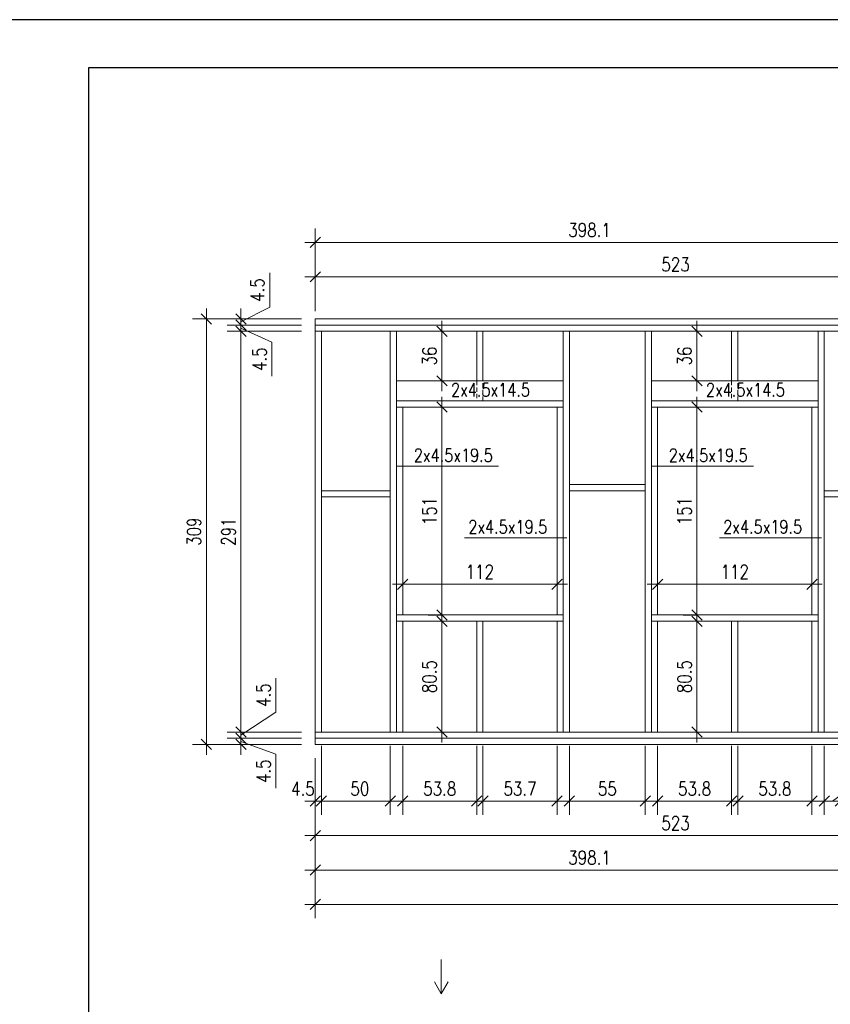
# Model space of a CAD drawing. Header units: inches. Extents: x 72095 to 82628, y -36879 to -32162.
# Tile 25 of 34: x 76378 to 76966, y -34493 to -33778. Entities that reach past the tile are written whole.
import ezdxf

# ---------------------------------------------------------------- set-up
doc = ezdxf.new("R2010")
doc.units = ezdxf.units.IN
doc.header["$MEASUREMENT"] = 0
doc.linetypes.add('DASHED', pattern=[19.05, 12.7, -6.35])
doc.layers.add('_tabelka', color=4, linetype='Continuous')
for name, color, linetype, lineweight in [('Drewno', 2, 'Continuous', 20), ('Opisy', 4, 'Continuous', 20), ('WYMIARY', 6, 'Continuous', 15)]:
    doc.layers.add(name, color=color, linetype=linetype, lineweight=lineweight)
doc.styles.add('1. Simplex', font='simplex.shx', dxfattribs={"width": 0.8})
doc.dimstyles.new('1_50', dxfattribs={"dimscale": 50, "dimtxt": 0.2, "dimasz": 0.15, "dimexe": 0.2, "dimexo": 0.2, "dimgap": 0.08, "dimtad": 1, "dimdec": 1, "dimzin": 9, "dimdsep": 46, "dimtxsty": '1. Simplex', "dimblk": 'OBLIQUE', "dimcen": 0.15, "dimdle": 0.15, "dimclrd": 256, "dimclre": 256, "dimclrt": 4, "dimadec": 1, "dimazin": 0, "dimtfac": 1, "dimtdec": 0, "dimtmove": 1, "dimatfit": 3, "dimfxl": 1, "dimlwd": -1, "dimlwe": -1, "dimarcsym": 0})

# ---------------------------------------------------------------- blocks, each defined once
blk = doc.blocks.new('_Oblique')
at = {"color": 0, "linetype": 'ByBlock', "lineweight": -2}
blk.add_line((-0.5, -0.5), (0.5, 0.5), dxfattribs=at)
blk = doc.blocks.new('*D255')
at = {"layer": 'Defpoints', "color": 0, "transparency": 16777216}
for p in [(77115.53, -33964.63), (76592.53, -33999.63), (77115.53, -33999.63)]:
    blk.add_point(p, dxfattribs=at)
at = {"layer": 'WYMIARY', "transparency": 16777216}
for p, q in [((76592.53, -33989.63), (76592.53, -33954.63)), ((77115.53, -33989.63), (77115.53, -33954.63)), ((76585.03, -33964.63), (77123.03, -33964.63))]:
    blk.add_line(p, q, dxfattribs=at)
at = {"layer": 'WYMIARY', "transparency": 16777216, "xscale": 7.5, "yscale": 7.5, "zscale": 7.5, "rotation": 180}
blk.add_blockref('_Oblique', (76592.53, -33964.63), dxfattribs=at)
at = {"layer": 'WYMIARY', "transparency": 16777216, "xscale": 7.5, "yscale": 7.5, "zscale": 7.5}
blk.add_blockref('_Oblique', (77115.53, -33964.63), dxfattribs=at)
at = {"layer": 'WYMIARY', "color": 4, "transparency": 16777216, "insert": (76854.03, -33955.63), "char_height": 10, "attachment_point": 5, "style": '1. Simplex'}
blk.add_mtext('523', dxfattribs=at)
blk = doc.blocks.new('*D257')
at = {"layer": 'Defpoints', "color": 0, "transparency": 16777216}
for p in [(76592.53, -33939.63), (76592.53, -33995.13), (76990.63, -33995.13)]:
    blk.add_point(p, dxfattribs=at)
at = {"layer": 'WYMIARY', "transparency": 16777216}
for p, q in [((76592.53, -33985.13), (76592.53, -33929.63)), ((76990.63, -33985.13), (76990.63, -33929.63)), ((76998.13, -33939.63), (76585.03, -33939.63))]:
    blk.add_line(p, q, dxfattribs=at)
at = {"layer": 'WYMIARY', "transparency": 16777216, "xscale": 7.5, "yscale": 7.5, "zscale": 7.5, "rotation": 180}
blk.add_blockref('_Oblique', (76592.53, -33939.63), dxfattribs=at)
at = {"layer": 'WYMIARY', "transparency": 16777216, "xscale": 7.5, "yscale": 7.5, "zscale": 7.5}
blk.add_blockref('_Oblique', (76990.63, -33939.63), dxfattribs=at)
at = {"layer": 'WYMIARY', "color": 4, "transparency": 16777216, "insert": (76791.58, -33930.63), "char_height": 10, "attachment_point": 5, "style": '1. Simplex'}
blk.add_mtext('398.1', dxfattribs=at)
blk = doc.blocks.new('*D259')
at = {"layer": 'Defpoints', "color": 0, "transparency": 16777216}
for p in [(76538.53, -34299.63), (76592.53, -34299.63), (76592.53, -34304.13)]:
    blk.add_point(p, dxfattribs=at)
at = {"layer": 'WYMIARY', "transparency": 16777216}
for p, q in [((76538.53, -34299.63), (76538.53, -34292.13)), ((76582.53, -34299.63), (76528.53, -34299.63)), ((76538.53, -34304.13), (76538.53, -34299.63)), ((76538.53, -34304.13), (76538.53, -34299.63)), ((76538.53, -34301.88), (76563.93, -34311.18)), ((76582.53, -34304.13), (76528.53, -34304.13)), ((76538.53, -34304.13), (76538.53, -34311.63)), ((76563.93, -34311.18), (76563.93, -34335.94))]:
    blk.add_line(p, q, dxfattribs=at)
at = {"layer": 'WYMIARY', "transparency": 16777216, "xscale": 7.5, "yscale": 7.5, "zscale": 7.5}
for p, rotation in [((76538.53, -34299.63), 270), ((76538.53, -34304.13), 90)]:
    blk.add_blockref('_Oblique', p, dxfattribs=dict(at, rotation=rotation))
at = {"layer": 'WYMIARY', "color": 4, "transparency": 16777216, "insert": (76554.93, -34323.56), "char_height": 10, "attachment_point": 5, "rotation": 90, "style": '1. Simplex'}
blk.add_mtext('4.5', dxfattribs=at)
blk = doc.blocks.new('*D260')
at = {"layer": 'Defpoints', "color": 0, "transparency": 16777216}
for p in [(76538.53, -34295.13), (76592.53, -34295.13), (76592.53, -34299.63)]:
    blk.add_point(p, dxfattribs=at)
at = {"layer": 'WYMIARY', "transparency": 16777216}
for p, q in [((76563.93, -34280.68), (76563.93, -34255.91)), ((76538.53, -34297.38), (76563.93, -34280.68)), ((76538.53, -34295.13), (76538.53, -34287.63)), ((76582.53, -34295.13), (76528.53, -34295.13)), ((76538.53, -34299.63), (76538.53, -34295.13)), ((76538.53, -34299.63), (76538.53, -34295.13)), ((76582.53, -34299.63), (76528.53, -34299.63)), ((76538.53, -34299.63), (76538.53, -34307.13))]:
    blk.add_line(p, q, dxfattribs=at)
at = {"layer": 'WYMIARY', "transparency": 16777216, "xscale": 7.5, "yscale": 7.5, "zscale": 7.5}
for p, rotation in [((76538.53, -34295.13), 270), ((76538.53, -34299.63), 90)]:
    blk.add_blockref('_Oblique', p, dxfattribs=dict(at, rotation=rotation))
at = {"layer": 'WYMIARY', "color": 4, "transparency": 16777216, "insert": (76554.93, -34268.3), "char_height": 10, "attachment_point": 5, "rotation": 90, "style": '1. Simplex'}
blk.add_mtext('4.5', dxfattribs=at)
blk = doc.blocks.new('*D261')
at = {"layer": 'Defpoints', "color": 0, "transparency": 16777216}
for p in [(76538.53, -34004.13), (76592.53, -34004.13), (76592.53, -34295.13)]:
    blk.add_point(p, dxfattribs=at)
at = {"layer": 'WYMIARY', "transparency": 16777216}
for p, q in [((76538.53, -34302.63), (76538.53, -33996.63)), ((76582.53, -34004.13), (76528.53, -34004.13)), ((76582.53, -34295.13), (76528.53, -34295.13))]:
    blk.add_line(p, q, dxfattribs=at)
at = {"layer": 'WYMIARY', "transparency": 16777216, "xscale": 7.5, "yscale": 7.5, "zscale": 7.5}
for p, rotation in [((76538.53, -34004.13), 90), ((76538.53, -34295.13), 270)]:
    blk.add_blockref('_Oblique', p, dxfattribs=dict(at, rotation=rotation))
at = {"layer": 'WYMIARY', "color": 4, "transparency": 16777216, "insert": (76529.53, -34149.63), "char_height": 10, "attachment_point": 5, "rotation": 90, "style": '1. Simplex'}
blk.add_mtext('291', dxfattribs=at)
blk = doc.blocks.new('*D262')
at = {"layer": 'Defpoints', "color": 0, "transparency": 16777216}
for p in [(76592.53, -33995.13), (76538.53, -33999.63), (76592.53, -33999.63)]:
    blk.add_point(p, dxfattribs=at)
at = {"layer": 'WYMIARY', "transparency": 16777216}
for p, q in [((76559.53, -33986.58), (76559.53, -33961.81)), ((76538.53, -33997.38), (76559.53, -33986.58)), ((76538.53, -33995.13), (76538.53, -33987.63)), ((76582.53, -33995.13), (76528.53, -33995.13)), ((76538.53, -33995.13), (76538.53, -33999.63)), ((76538.53, -33995.13), (76538.53, -33999.63)), ((76582.53, -33999.63), (76528.53, -33999.63)), ((76538.53, -33999.63), (76538.53, -34007.13))]:
    blk.add_line(p, q, dxfattribs=at)
at = {"layer": 'WYMIARY', "transparency": 16777216, "xscale": 7.5, "yscale": 7.5, "zscale": 7.5}
for p, rotation in [((76538.53, -33995.13), 270), ((76538.53, -33999.63), 90)]:
    blk.add_blockref('_Oblique', p, dxfattribs=dict(at, rotation=rotation))
at = {"layer": 'WYMIARY', "color": 4, "transparency": 16777216, "insert": (76550.53, -33974.2), "char_height": 10, "attachment_point": 5, "rotation": 90, "style": '1. Simplex'}
blk.add_mtext('4.5', dxfattribs=at)
blk = doc.blocks.new('*D263')
at = {"layer": 'Defpoints', "color": 0, "transparency": 16777216}
for p in [(76592.53, -33999.63), (76538.53, -34004.13), (76592.53, -34004.13)]:
    blk.add_point(p, dxfattribs=at)
at = {"layer": 'WYMIARY', "transparency": 16777216}
for p, q in [((76538.53, -33999.63), (76538.53, -33992.13)), ((76582.53, -33999.63), (76528.53, -33999.63)), ((76538.53, -33999.63), (76538.53, -34004.13)), ((76538.53, -33999.63), (76538.53, -34004.13)), ((76538.53, -34001.88), (76561.03, -34012.08)), ((76582.53, -34004.13), (76528.53, -34004.13)), ((76538.53, -34004.13), (76538.53, -34011.63)), ((76561.03, -34012.08), (76561.03, -34036.84))]:
    blk.add_line(p, q, dxfattribs=at)
at = {"layer": 'WYMIARY', "transparency": 16777216, "xscale": 7.5, "yscale": 7.5, "zscale": 7.5}
for p, rotation in [((76538.53, -33999.63), 270), ((76538.53, -34004.13), 90)]:
    blk.add_blockref('_Oblique', p, dxfattribs=dict(at, rotation=rotation))
at = {"layer": 'WYMIARY', "color": 4, "transparency": 16777216, "insert": (76552.03, -34024.46), "char_height": 10, "attachment_point": 5, "rotation": 90, "style": '1. Simplex'}
blk.add_mtext('4.5', dxfattribs=at)
blk = doc.blocks.new('*D264')
at = {"layer": 'Defpoints', "color": 0, "transparency": 16777216}
for p in [(76513.53, -33995.13), (76592.53, -33995.13), (76592.53, -34304.13)]:
    blk.add_point(p, dxfattribs=at)
at = {"layer": 'WYMIARY', "transparency": 16777216}
for p, q in [((76513.53, -34311.63), (76513.53, -33987.63)), ((76582.53, -33995.13), (76503.53, -33995.13)), ((76582.53, -34304.13), (76503.53, -34304.13))]:
    blk.add_line(p, q, dxfattribs=at)
at = {"layer": 'WYMIARY', "transparency": 16777216, "xscale": 7.5, "yscale": 7.5, "zscale": 7.5}
for p, rotation in [((76513.53, -33995.13), 90), ((76513.53, -34304.13), 270)]:
    blk.add_blockref('_Oblique', p, dxfattribs=dict(at, rotation=rotation))
at = {"layer": 'WYMIARY', "color": 4, "transparency": 16777216, "insert": (76504.53, -34149.63), "char_height": 10, "attachment_point": 5, "rotation": 90, "style": '1. Simplex'}
blk.add_mtext('309', dxfattribs=at)
blk = doc.blocks.new('*D265')
at = {"layer": 'Defpoints', "color": 0, "transparency": 16777216}
for p in [(76597.03, -34295.13), (76646.98, -34295.13), (76646.98, -34345.25)]:
    blk.add_point(p, dxfattribs=at)
at = {"layer": 'WYMIARY', "transparency": 16777216}
for p, q in [((76597.03, -34305.13), (76597.03, -34355.25)), ((76646.98, -34305.13), (76646.98, -34355.25)), ((76589.53, -34345.25), (76654.48, -34345.25))]:
    blk.add_line(p, q, dxfattribs=at)
at = {"layer": 'WYMIARY', "transparency": 16777216, "xscale": 7.5, "yscale": 7.5, "zscale": 7.5, "rotation": 180}
blk.add_blockref('_Oblique', (76597.03, -34345.25), dxfattribs=at)
at = {"layer": 'WYMIARY', "transparency": 16777216, "xscale": 7.5, "yscale": 7.5, "zscale": 7.5}
blk.add_blockref('_Oblique', (76646.98, -34345.25), dxfattribs=at)
at = {"layer": 'WYMIARY', "color": 4, "transparency": 16777216, "insert": (76624.9, -34336.25), "char_height": 10, "attachment_point": 5, "style": '1. Simplex'}
blk.add_mtext('50', dxfattribs=at)
blk = doc.blocks.new('*D266')
at = {"layer": 'Defpoints', "color": 0, "transparency": 16777216}
for p in [(76655.98, -34295.13), (76709.73, -34295.13), (76709.73, -34345.25)]:
    blk.add_point(p, dxfattribs=at)
at = {"layer": 'WYMIARY', "transparency": 16777216}
for p, q in [((76655.98, -34305.13), (76655.98, -34355.25)), ((76709.73, -34305.13), (76709.73, -34355.25)), ((76648.48, -34345.25), (76717.23, -34345.25))]:
    blk.add_line(p, q, dxfattribs=at)
at = {"layer": 'WYMIARY', "transparency": 16777216, "xscale": 7.5, "yscale": 7.5, "zscale": 7.5, "rotation": 180}
blk.add_blockref('_Oblique', (76655.98, -34345.25), dxfattribs=at)
at = {"layer": 'WYMIARY', "transparency": 16777216, "xscale": 7.5, "yscale": 7.5, "zscale": 7.5}
blk.add_blockref('_Oblique', (76709.73, -34345.25), dxfattribs=at)
at = {"layer": 'WYMIARY', "color": 4, "transparency": 16777216, "insert": (76682.85, -34336.25), "char_height": 10, "attachment_point": 5, "style": '1. Simplex'}
blk.add_mtext('53.8', dxfattribs=at)
blk = doc.blocks.new('*D267')
at = {"layer": 'Defpoints', "color": 0, "transparency": 16777216}
for p in [(76597.03, -34295.13), (76592.53, -34304.13), (76592.53, -34345.25)]:
    blk.add_point(p, dxfattribs=at)
at = {"layer": 'WYMIARY', "transparency": 16777216}
for p, q in [((76597.03, -34305.13), (76597.03, -34355.25)), ((76592.53, -34314.13), (76592.53, -34355.25)), ((76592.53, -34345.25), (76585.03, -34345.25)), ((76597.03, -34345.25), (76592.53, -34345.25)), ((76597.03, -34345.25), (76604.53, -34345.25))]:
    blk.add_line(p, q, dxfattribs=at)
at = {"layer": 'WYMIARY', "transparency": 16777216, "xscale": 7.5, "yscale": 7.5, "zscale": 7.5}
blk.add_blockref('_Oblique', (76592.53, -34345.25), dxfattribs=at)
at = {"layer": 'WYMIARY', "transparency": 16777216, "xscale": 7.5, "yscale": 7.5, "zscale": 7.5, "rotation": 180}
blk.add_blockref('_Oblique', (76597.03, -34345.25), dxfattribs=at)
at = {"layer": 'WYMIARY', "color": 4, "transparency": 16777216, "insert": (76583.53, -34336.25), "char_height": 10, "attachment_point": 5, "style": '1. Simplex'}
blk.add_mtext('4.5', dxfattribs=at)
blk = doc.blocks.new('*D268')
at = {"layer": 'Defpoints', "color": 0, "transparency": 16777216}
for p in [(76714.23, -34295.13), (76767.98, -34295.13), (76767.98, -34345.25)]:
    blk.add_point(p, dxfattribs=at)
at = {"layer": 'WYMIARY', "transparency": 16777216}
for p, q in [((76714.23, -34305.13), (76714.23, -34355.25)), ((76767.98, -34305.13), (76767.98, -34355.25)), ((76706.73, -34345.25), (76775.48, -34345.25))]:
    blk.add_line(p, q, dxfattribs=at)
at = {"layer": 'WYMIARY', "transparency": 16777216, "xscale": 7.5, "yscale": 7.5, "zscale": 7.5, "rotation": 180}
blk.add_blockref('_Oblique', (76714.23, -34345.25), dxfattribs=at)
at = {"layer": 'WYMIARY', "transparency": 16777216, "xscale": 7.5, "yscale": 7.5, "zscale": 7.5}
blk.add_blockref('_Oblique', (76767.98, -34345.25), dxfattribs=at)
at = {"layer": 'WYMIARY', "color": 4, "transparency": 16777216, "insert": (76741.1, -34336.25), "char_height": 10, "attachment_point": 5, "style": '1. Simplex'}
blk.add_mtext('53.7', dxfattribs=at)
blk = doc.blocks.new('*D269')
at = {"layer": 'Defpoints', "color": 0, "transparency": 16777216}
for p in [(77115.53, -34299.63), (76592.53, -34304.13), (76592.53, -34370.25)]:
    blk.add_point(p, dxfattribs=at)
at = {"layer": 'WYMIARY', "transparency": 16777216}
for p, q in [((77115.53, -34309.63), (77115.53, -34380.25)), ((76592.53, -34314.13), (76592.53, -34380.25)), ((77123.03, -34370.25), (76585.03, -34370.25))]:
    blk.add_line(p, q, dxfattribs=at)
at = {"layer": 'WYMIARY', "transparency": 16777216, "xscale": 7.5, "yscale": 7.5, "zscale": 7.5, "rotation": 180}
blk.add_blockref('_Oblique', (76592.53, -34370.25), dxfattribs=at)
at = {"layer": 'WYMIARY', "transparency": 16777216, "xscale": 7.5, "yscale": 7.5, "zscale": 7.5}
blk.add_blockref('_Oblique', (77115.53, -34370.25), dxfattribs=at)
at = {"layer": 'WYMIARY', "color": 4, "transparency": 16777216, "insert": (76854.03, -34361.25), "char_height": 10, "attachment_point": 5, "style": '1. Simplex'}
blk.add_mtext('523', dxfattribs=at)
blk = doc.blocks.new('*D270')
at = {"layer": 'Defpoints', "color": 0, "transparency": 16777216}
for p in [(76592.53, -34304.13), (76990.63, -34304.13), (76990.63, -34395.25)]:
    blk.add_point(p, dxfattribs=at)
at = {"layer": 'WYMIARY', "transparency": 16777216}
for p, q in [((76592.53, -34314.13), (76592.53, -34405.25)), ((76990.63, -34314.13), (76990.63, -34405.25)), ((76585.03, -34395.25), (76998.13, -34395.25))]:
    blk.add_line(p, q, dxfattribs=at)
at = {"layer": 'WYMIARY', "transparency": 16777216, "xscale": 7.5, "yscale": 7.5, "zscale": 7.5, "rotation": 180}
blk.add_blockref('_Oblique', (76592.53, -34395.25), dxfattribs=at)
at = {"layer": 'WYMIARY', "transparency": 16777216, "xscale": 7.5, "yscale": 7.5, "zscale": 7.5}
blk.add_blockref('_Oblique', (76990.63, -34395.25), dxfattribs=at)
at = {"layer": 'WYMIARY', "color": 4, "transparency": 16777216, "insert": (76791.58, -34386.25), "char_height": 10, "attachment_point": 5, "style": '1. Simplex'}
blk.add_mtext('398.1', dxfattribs=at)
blk = doc.blocks.new('*D272')
at = {"layer": 'Defpoints', "color": 0, "transparency": 16777216}
for p in [(76592.53, -34304.13), (77513.63, -34304.13), (77513.63, -34420.25)]:
    blk.add_point(p, dxfattribs=at)
at = {"layer": 'WYMIARY', "transparency": 16777216}
for p, q in [((76592.53, -34314.13), (76592.53, -34430.25)), ((77513.63, -34314.13), (77513.63, -34430.25)), ((76585.03, -34420.25), (77521.13, -34420.25))]:
    blk.add_line(p, q, dxfattribs=at)
at = {"layer": 'WYMIARY', "transparency": 16777216, "xscale": 7.5, "yscale": 7.5, "zscale": 7.5, "rotation": 180}
blk.add_blockref('_Oblique', (76592.53, -34420.25), dxfattribs=at)
at = {"layer": 'WYMIARY', "transparency": 16777216, "xscale": 7.5, "yscale": 7.5, "zscale": 7.5}
blk.add_blockref('_Oblique', (77513.63, -34420.25), dxfattribs=at)
at = {"layer": 'WYMIARY', "color": 4, "transparency": 16777216, "insert": (77053.08, -34411.25), "char_height": 10, "attachment_point": 5, "style": '1. Simplex'}
blk.add_mtext('921.1', dxfattribs=at)
blk = doc.blocks.new('*D274')
at = {"layer": 'Defpoints', "color": 0, "transparency": 16777216}
for p in [(76776.98, -34295.13), (76831.98, -34295.13), (76831.98, -34345.25)]:
    blk.add_point(p, dxfattribs=at)
at = {"layer": 'WYMIARY', "transparency": 16777216}
for p, q in [((76776.98, -34305.13), (76776.98, -34355.25)), ((76831.98, -34305.13), (76831.98, -34355.25)), ((76769.48, -34345.25), (76839.48, -34345.25))]:
    blk.add_line(p, q, dxfattribs=at)
at = {"layer": 'WYMIARY', "transparency": 16777216, "xscale": 7.5, "yscale": 7.5, "zscale": 7.5, "rotation": 180}
blk.add_blockref('_Oblique', (76776.98, -34345.25), dxfattribs=at)
at = {"layer": 'WYMIARY', "transparency": 16777216, "xscale": 7.5, "yscale": 7.5, "zscale": 7.5}
blk.add_blockref('_Oblique', (76831.98, -34345.25), dxfattribs=at)
at = {"layer": 'WYMIARY', "color": 4, "transparency": 16777216, "insert": (76804.48, -34336.25), "char_height": 10, "attachment_point": 5, "style": '1. Simplex'}
blk.add_mtext('55', dxfattribs=at)
blk = doc.blocks.new('*D275')
at = {"layer": 'Defpoints', "color": 0, "transparency": 16777216}
for p in [(76840.98, -34295.13), (76894.73, -34295.13), (76894.73, -34345.25)]:
    blk.add_point(p, dxfattribs=at)
at = {"layer": 'WYMIARY', "transparency": 16777216}
for p, q in [((76840.98, -34305.13), (76840.98, -34355.25)), ((76894.73, -34305.13), (76894.73, -34355.25)), ((76833.48, -34345.25), (76902.23, -34345.25))]:
    blk.add_line(p, q, dxfattribs=at)
at = {"layer": 'WYMIARY', "transparency": 16777216, "xscale": 7.5, "yscale": 7.5, "zscale": 7.5, "rotation": 180}
blk.add_blockref('_Oblique', (76840.98, -34345.25), dxfattribs=at)
at = {"layer": 'WYMIARY', "transparency": 16777216, "xscale": 7.5, "yscale": 7.5, "zscale": 7.5}
blk.add_blockref('_Oblique', (76894.73, -34345.25), dxfattribs=at)
at = {"layer": 'WYMIARY', "color": 4, "transparency": 16777216, "insert": (76867.85, -34336.25), "char_height": 10, "attachment_point": 5, "style": '1. Simplex'}
blk.add_mtext('53.8', dxfattribs=at)
blk = doc.blocks.new('*D276')
at = {"layer": 'Defpoints', "color": 0, "transparency": 16777216}
for p in [(76899.23, -34295.13), (76952.98, -34295.13), (76952.98, -34345.25)]:
    blk.add_point(p, dxfattribs=at)
at = {"layer": 'WYMIARY', "transparency": 16777216}
for p, q in [((76899.23, -34305.13), (76899.23, -34355.25)), ((76952.98, -34305.13), (76952.98, -34355.25)), ((76891.73, -34345.25), (76960.48, -34345.25))]:
    blk.add_line(p, q, dxfattribs=at)
at = {"layer": 'WYMIARY', "transparency": 16777216, "xscale": 7.5, "yscale": 7.5, "zscale": 7.5, "rotation": 180}
blk.add_blockref('_Oblique', (76899.23, -34345.25), dxfattribs=at)
at = {"layer": 'WYMIARY', "transparency": 16777216, "xscale": 7.5, "yscale": 7.5, "zscale": 7.5}
blk.add_blockref('_Oblique', (76952.98, -34345.25), dxfattribs=at)
at = {"layer": 'WYMIARY', "color": 4, "transparency": 16777216, "insert": (76926.1, -34336.25), "char_height": 10, "attachment_point": 5, "style": '1. Simplex'}
blk.add_mtext('53.8', dxfattribs=at)
blk = doc.blocks.new('*D277')
at = {"layer": 'Defpoints', "color": 0, "transparency": 16777216}
for p in [(76679.47, -34214.63), (76684.47, -34214.63), (76679.47, -34295.13)]:
    blk.add_point(p, dxfattribs=at)
at = {"layer": 'WYMIARY', "transparency": 16777216}
for p, q in [((76684.47, -34302.63), (76684.47, -34207.13)), ((76689.47, -34214.63), (76694.47, -34214.63)), ((76689.47, -34295.13), (76694.47, -34295.13))]:
    blk.add_line(p, q, dxfattribs=at)
at = {"layer": 'WYMIARY', "transparency": 16777216, "xscale": 7.5, "yscale": 7.5, "zscale": 7.5}
for p, rotation in [((76684.47, -34214.63), 90), ((76684.47, -34295.13), 270)]:
    blk.add_blockref('_Oblique', p, dxfattribs=dict(at, rotation=rotation))
at = {"layer": 'WYMIARY', "color": 4, "transparency": 16777216, "insert": (76675.47, -34254.88), "char_height": 10, "attachment_point": 5, "rotation": 90, "style": '1. Simplex'}
blk.add_mtext('80.5', dxfattribs=at)
blk = doc.blocks.new('*D278')
at = {"layer": 'Defpoints', "color": 0, "transparency": 16777216}
for p in [(76684.47, -34059.13), (76695.43, -34059.13), (76695.43, -34210.13)]:
    blk.add_point(p, dxfattribs=at)
at = {"layer": 'WYMIARY', "transparency": 16777216}
for p, q in [((76684.47, -34217.63), (76684.47, -34051.63)), ((76685.43, -34059.13), (76674.47, -34059.13)), ((76685.43, -34210.13), (76674.47, -34210.13))]:
    blk.add_line(p, q, dxfattribs=at)
at = {"layer": 'WYMIARY', "transparency": 16777216, "xscale": 7.5, "yscale": 7.5, "zscale": 7.5}
for p, rotation in [((76684.47, -34059.13), 90), ((76684.47, -34210.13), 270)]:
    blk.add_blockref('_Oblique', p, dxfattribs=dict(at, rotation=rotation))
at = {"layer": 'WYMIARY', "color": 4, "transparency": 16777216, "insert": (76675.47, -34134.63), "char_height": 10, "attachment_point": 5, "rotation": 90, "style": '1. Simplex'}
blk.add_mtext('151', dxfattribs=at)
blk = doc.blocks.new('*D279')
at = {"layer": 'Defpoints', "color": 0, "transparency": 16777216}
for p in [(76670.76, -34004.13), (76684.47, -34004.13), (76670.76, -34040.13)]:
    blk.add_point(p, dxfattribs=at)
at = {"layer": 'WYMIARY', "transparency": 16777216}
for p, q in [((76684.47, -34047.63), (76684.47, -33996.63)), ((76680.76, -34004.13), (76694.47, -34004.13)), ((76680.76, -34040.13), (76694.47, -34040.13))]:
    blk.add_line(p, q, dxfattribs=at)
at = {"layer": 'WYMIARY', "transparency": 16777216, "xscale": 7.5, "yscale": 7.5, "zscale": 7.5}
for p, rotation in [((76684.47, -34004.13), 90), ((76684.47, -34040.13), 270)]:
    blk.add_blockref('_Oblique', p, dxfattribs=dict(at, rotation=rotation))
at = {"layer": 'WYMIARY', "color": 4, "transparency": 16777216, "insert": (76675.47, -34022.13), "char_height": 10, "attachment_point": 5, "rotation": 90, "style": '1. Simplex'}
blk.add_mtext('36', dxfattribs=at)
blk = doc.blocks.new('*D280')
at = {"layer": 'Defpoints', "color": 0, "transparency": 16777216}
for p in [(76655.98, -34187.78), (76767.98, -34187.78), (76767.98, -34187.78)]:
    blk.add_point(p, dxfattribs=at)
at = {"layer": 'WYMIARY', "transparency": 16777216}
for p, q in [((76655.98, -34177.78), (76655.98, -34177.78)), ((76767.98, -34177.78), (76767.98, -34177.78)), ((76648.48, -34187.78), (76775.48, -34187.78))]:
    blk.add_line(p, q, dxfattribs=at)
at = {"layer": 'WYMIARY', "transparency": 16777216, "xscale": 7.5, "yscale": 7.5, "zscale": 7.5, "rotation": 180}
blk.add_blockref('_Oblique', (76655.98, -34187.78), dxfattribs=at)
at = {"layer": 'WYMIARY', "transparency": 16777216, "xscale": 7.5, "yscale": 7.5, "zscale": 7.5}
blk.add_blockref('_Oblique', (76767.98, -34187.78), dxfattribs=at)
at = {"layer": 'WYMIARY', "color": 4, "transparency": 16777216, "insert": (76711.98, -34178.78), "char_height": 10, "attachment_point": 5, "style": '1. Simplex'}
blk.add_mtext('112', dxfattribs=at)
blk = doc.blocks.new('*D281')
at = {"layer": 'Defpoints', "color": 0, "transparency": 16777216}
for p in [(76864.47, -34214.63), (76869.47, -34214.63), (76864.47, -34295.13)]:
    blk.add_point(p, dxfattribs=at)
at = {"layer": 'WYMIARY', "transparency": 16777216}
for p, q in [((76869.47, -34302.63), (76869.47, -34207.13)), ((76874.47, -34214.63), (76879.47, -34214.63)), ((76874.47, -34295.13), (76879.47, -34295.13))]:
    blk.add_line(p, q, dxfattribs=at)
at = {"layer": 'WYMIARY', "transparency": 16777216, "xscale": 7.5, "yscale": 7.5, "zscale": 7.5}
for p, rotation in [((76869.47, -34214.63), 90), ((76869.47, -34295.13), 270)]:
    blk.add_blockref('_Oblique', p, dxfattribs=dict(at, rotation=rotation))
at = {"layer": 'WYMIARY', "color": 4, "transparency": 16777216, "insert": (76860.47, -34254.88), "char_height": 10, "attachment_point": 5, "rotation": 90, "style": '1. Simplex'}
blk.add_mtext('80.5', dxfattribs=at)
blk = doc.blocks.new('*D282')
at = {"layer": 'Defpoints', "color": 0, "transparency": 16777216}
for p in [(76869.47, -34059.13), (76880.43, -34059.13), (76880.43, -34210.13)]:
    blk.add_point(p, dxfattribs=at)
at = {"layer": 'WYMIARY', "transparency": 16777216}
for p, q in [((76869.47, -34217.63), (76869.47, -34051.63)), ((76870.43, -34059.13), (76859.47, -34059.13)), ((76870.43, -34210.13), (76859.47, -34210.13))]:
    blk.add_line(p, q, dxfattribs=at)
at = {"layer": 'WYMIARY', "transparency": 16777216, "xscale": 7.5, "yscale": 7.5, "zscale": 7.5}
for p, rotation in [((76869.47, -34059.13), 90), ((76869.47, -34210.13), 270)]:
    blk.add_blockref('_Oblique', p, dxfattribs=dict(at, rotation=rotation))
at = {"layer": 'WYMIARY', "color": 4, "transparency": 16777216, "insert": (76860.47, -34134.63), "char_height": 10, "attachment_point": 5, "rotation": 90, "style": '1. Simplex'}
blk.add_mtext('151', dxfattribs=at)
blk = doc.blocks.new('*D283')
at = {"layer": 'Defpoints', "color": 0, "transparency": 16777216}
for p in [(76855.76, -34004.13), (76869.47, -34004.13), (76855.76, -34040.13)]:
    blk.add_point(p, dxfattribs=at)
at = {"layer": 'WYMIARY', "transparency": 16777216}
for p, q in [((76869.47, -34047.63), (76869.47, -33996.63)), ((76865.76, -34004.13), (76879.47, -34004.13)), ((76865.76, -34040.13), (76879.47, -34040.13))]:
    blk.add_line(p, q, dxfattribs=at)
at = {"layer": 'WYMIARY', "transparency": 16777216, "xscale": 7.5, "yscale": 7.5, "zscale": 7.5}
for p, rotation in [((76869.47, -34004.13), 90), ((76869.47, -34040.13), 270)]:
    blk.add_blockref('_Oblique', p, dxfattribs=dict(at, rotation=rotation))
at = {"layer": 'WYMIARY', "color": 4, "transparency": 16777216, "insert": (76860.47, -34022.13), "char_height": 10, "attachment_point": 5, "rotation": 90, "style": '1. Simplex'}
blk.add_mtext('36', dxfattribs=at)
blk = doc.blocks.new('*D284')
at = {"layer": 'Defpoints', "color": 0, "transparency": 16777216}
for p in [(76840.98, -34187.78), (76952.98, -34187.78), (76952.98, -34187.78)]:
    blk.add_point(p, dxfattribs=at)
at = {"layer": 'WYMIARY', "transparency": 16777216}
for p, q in [((76840.98, -34177.78), (76840.98, -34177.78)), ((76952.98, -34177.78), (76952.98, -34177.78)), ((76833.48, -34187.78), (76960.48, -34187.78))]:
    blk.add_line(p, q, dxfattribs=at)
at = {"layer": 'WYMIARY', "transparency": 16777216, "xscale": 7.5, "yscale": 7.5, "zscale": 7.5, "rotation": 180}
blk.add_blockref('_Oblique', (76840.98, -34187.78), dxfattribs=at)
at = {"layer": 'WYMIARY', "transparency": 16777216, "xscale": 7.5, "yscale": 7.5, "zscale": 7.5}
blk.add_blockref('_Oblique', (76952.98, -34187.78), dxfattribs=at)
at = {"layer": 'WYMIARY', "color": 4, "transparency": 16777216, "insert": (76896.98, -34178.78), "char_height": 10, "attachment_point": 5, "style": '1. Simplex'}
blk.add_mtext('112', dxfattribs=at)
blk = doc.blocks.new('*D293')
at = {"layer": 'Defpoints', "color": 0, "transparency": 16777216}
for p in [(76961.98, -34295.13), (76973.68, -34295.13), (76973.68, -34345.25)]:
    blk.add_point(p, dxfattribs=at)
at = {"layer": 'WYMIARY', "transparency": 16777216}
for p, q in [((76961.98, -34305.13), (76961.98, -34355.25)), ((76973.68, -34305.13), (76973.68, -34355.25)), ((76991.83, -34327.65), (76967.83, -34345.25)), ((77021.16, -34327.65), (76991.83, -34327.65)), ((76954.48, -34345.25), (76981.18, -34345.25))]:
    blk.add_line(p, q, dxfattribs=at)
at = {"layer": 'WYMIARY', "transparency": 16777216, "xscale": 7.5, "yscale": 7.5, "zscale": 7.5, "rotation": 180}
blk.add_blockref('_Oblique', (76961.98, -34345.25), dxfattribs=at)
at = {"layer": 'WYMIARY', "transparency": 16777216, "xscale": 7.5, "yscale": 7.5, "zscale": 7.5}
blk.add_blockref('_Oblique', (76973.68, -34345.25), dxfattribs=at)
at = {"layer": 'WYMIARY', "color": 4, "transparency": 16777216, "insert": (77006.5, -34318.65), "char_height": 10, "attachment_point": 5, "style": '1. Simplex'}
blk.add_mtext('11.7', dxfattribs=at)

msp = doc.modelspace()

# ---------------------------------------------------------------- linework, layer by layer
at = {"layer": '_tabelka', "linetype": 'Continuous', "ltscale": 10}
for points in [[(76328, -35262.954), (78428, -35262.954), (78428, -33777.954), (76328, -33777.954)], [(76428, -35227.954), (78393, -35227.954), (78393, -33812.954), (76428, -33812.954)]]:
    msp.add_lwpolyline(points, close=True, dxfattribs=at)
at = {"layer": 'Drewno'}
for points in [[(76990.628, -33999.627), (76990.628, -33995.127), (76592.528, -33995.127), (76592.528, -33999.627)], [(76592.528, -33999.627), (76592.528, -34004.127), (77115.528, -34004.127), (77115.528, -33999.627)], [(76592.528, -34295.127), (76597.028, -34295.127), (76597.028, -34004.127), (76592.528, -34004.127)], [(76651.478, -34004.127), (76646.978, -34004.127), (76646.978, -34295.127), (76651.478, -34295.127)], [(76714.228, -34004.127), (76709.728, -34004.127), (76709.728, -34040.127), (76714.228, -34040.127)], [(76776.978, -34004.127), (76772.478, -34004.127), (76772.478, -34295.127), (76776.978, -34295.127)], [(76836.478, -34004.127), (76831.978, -34004.127), (76831.978, -34295.127), (76836.478, -34295.127)], [(76899.228, -34004.127), (76894.728, -34004.127), (76894.728, -34040.127), (76899.228, -34040.127)], [(76961.978, -34004.127), (76957.478, -34004.127), (76957.478, -34295.127), (76961.978, -34295.127)], [(76772.478, -34054.627), (76772.478, -34040.127), (76651.478, -34040.127), (76651.478, -34054.627)], [(76772.478, -34054.627), (76772.478, -34040.127), (76651.478, -34040.127), (76651.478, -34054.627)], [(76957.478, -34054.627), (76957.478, -34040.127), (76836.478, -34040.127), (76836.478, -34054.627)], [(76957.478, -34054.627), (76957.478, -34040.127), (76836.478, -34040.127), (76836.478, -34054.627)], [(76772.478, -34059.127), (76772.478, -34054.627), (76651.478, -34054.627), (76651.478, -34059.127)], [(76655.978, -34059.127), (76651.478, -34059.127), (76651.478, -34210.127), (76655.978, -34210.127)], [(76772.478, -34059.127), (76767.978, -34059.127), (76767.978, -34210.127), (76772.478, -34210.127)], [(76957.478, -34059.127), (76957.478, -34054.627), (76836.478, -34054.627), (76836.478, -34059.127)], [(76840.978, -34059.127), (76836.478, -34059.127), (76836.478, -34210.127), (76840.978, -34210.127)], [(76957.478, -34059.127), (76952.978, -34059.127), (76952.978, -34210.127), (76957.478, -34210.127)], [(76776.978, -34115.377), (76776.978, -34119.877), (76831.978, -34119.877), (76831.978, -34115.377)], [(76597.028, -34119.877), (76597.028, -34124.377), (76646.978, -34124.377), (76646.978, -34119.877)], [(76961.978, -34119.877), (76961.978, -34124.377), (76973.678, -34124.377), (76973.678, -34119.877)], [(76651.478, -34210.127), (76651.478, -34214.627), (76772.478, -34214.627), (76772.478, -34210.127)], [(76836.478, -34210.127), (76836.478, -34214.627), (76957.478, -34214.627), (76957.478, -34210.127)], [(76655.978, -34214.627), (76651.478, -34214.627), (76651.478, -34295.127), (76655.978, -34295.127)], [(76714.228, -34214.627), (76709.728, -34214.627), (76709.728, -34295.127), (76714.228, -34295.127)], [(76772.478, -34214.627), (76767.978, -34214.627), (76767.978, -34295.127), (76772.478, -34295.127)], [(76840.978, -34214.627), (76836.478, -34214.627), (76836.478, -34295.127), (76840.978, -34295.127)], [(76899.228, -34214.627), (76894.728, -34214.627), (76894.728, -34295.127), (76899.228, -34295.127)], [(76957.478, -34214.627), (76952.978, -34214.627), (76952.978, -34295.127), (76957.478, -34295.127)], [(77115.528, -34299.627), (77115.528, -34295.127), (76592.528, -34295.127), (76592.528, -34299.627)], [(76990.628, -34304.127), (76990.628, -34299.627), (76592.528, -34299.627), (76592.528, -34304.127)]]:
    msp.add_lwpolyline(points, close=True, dxfattribs=at)
at = {"layer": 'Drewno', "color": 9, "linetype": 'DASHED', "ltscale": 0.25}
for points in [[(76714.228, -34040.127), (76709.728, -34040.127), (76709.728, -34054.627), (76714.228, -34054.627)], [(76899.228, -34040.127), (76894.728, -34040.127), (76894.728, -34054.627), (76899.228, -34054.627)]]:
    msp.add_lwpolyline(points, close=True, dxfattribs=at)
at = {"layer": 'WYMIARY'}
for p, q in [((76725.575, -34102), (76651.478, -34102)), ((76910.575, -34102), (76836.478, -34102)), ((76775.046, -34154), (76700.949, -34154)), ((76960.046, -34154), (76885.949, -34154))]:
    msp.add_line(p, q, dxfattribs=at)
at = {"layer": 'WYMIARY', "color": 1}
msp.add_lwpolyline([(76678.947, -34476.441), (76683.947, -34485.102), (76688.947, -34476.441), (76683.947, -34485.102), (76683.947, -34460.102)], dxfattribs=at)

# ---------------------------------------------------------------- texts
at = {"layer": 'Opisy', "char_height": 9.6, "width": 208.09715, "attachment_point": 4, "style": '1. Simplex'}
for s, insert in [('\\A1;2x4.5x14.5 ', (76691.076, -34046.662)), ('\\A1;2x4.5x14.5 ', (76876.076, -34046.662)), ('\\A1;2x4.5x19.5 ', (76664.075, -34094.2)), ('\\A1;2x4.5x19.5 ', (76849.075, -34094.2)), ('\\A1;2x4.5x19.5 ', (76703.596, -34146.2)), ('\\A1;2x4.5x19.5 ', (76888.596, -34146.2))]:
    msp.add_mtext(s, dxfattribs=dict(at, insert=insert))

# ---------------------------------------------------------------- dimensions: what is measured, and where the dimension line sits
at = {"layer": 'WYMIARY'}
for base, p1, p2, picture, middle in [((76592.528, -33939.627), (76990.628, -33995.127), (76592.528, -33995.127), '*D257', (76791.578, -33930.627)), ((77115.528, -33964.627), (76592.528, -33999.627), (77115.528, -33999.627), '*D255', (76854.028, -33955.627)), ((76767.978, -34187.778), (76655.978, -34187.778), (76767.978, -34187.778), '*D280', (76711.978, -34178.778)), ((76952.978, -34187.778), (76840.978, -34187.778), (76952.978, -34187.778), '*D284', (76896.978, -34178.778)), ((76831.978, -34345.245), (76776.978, -34295.127), (76831.978, -34295.127), '*D274', (76804.478, -34336.245)), ((76894.728367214, -34345.245188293), (76840.978367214, -34295.126629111), (76894.728367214, -34295.126629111), '*D275', (76867.853367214, -34336.245188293)), ((76952.978367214, -34345.245188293), (76899.228367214, -34295.126629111), (76952.978367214, -34295.126629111), '*D276', (76926.103367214, -34336.245188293)), ((76592.528, -34370.245), (77115.528, -34299.627), (76592.528, -34304.127), '*D269', (76854.028, -34361.245)), ((76990.628, -34395.245), (76592.528, -34304.127), (76990.628, -34304.127), '*D270', (76791.578, -34386.245)), ((77513.628, -34420.245), (76592.528, -34304.127), (77513.628, -34304.127), '*D272', (77053.078, -34411.245))]:
    dim = msp.add_linear_dim(base=base, p1=p1, p2=p2, dimstyle='1_50', dxfattribs=at)
    dim.commit()
    dim.dimension.update_dxf_attribs({"geometry": picture, "text_midpoint": middle})
for base, p1, p2, angle, picture, middle in [((76538.528, -33999.627), (76592.528, -33995.127), (76592.528, -33999.627), 270, '*D262', (76559.528, -33982.577)), ((76538.528, -34004.127), (76592.528, -33999.627), (76592.528, -34004.127), 270, '*D263', (76561.028, -34016.077)), ((76538.528, -34295.127), (76592.528, -34299.627), (76592.528, -34295.127), 90, '*D260', (76563.928, -34276.677)), ((76538.528, -34299.627), (76592.528, -34304.127), (76592.528, -34299.627), 90, '*D259', (76563.928, -34315.177))]:
    dim = msp.add_linear_dim(base=base, p1=p1, p2=p2, angle=angle, dimstyle='1_50', dxfattribs=at)
    dim.commit()
    dim.dimension.update_dxf_attribs({"geometry": picture, "text_midpoint": middle, "dimtype": 160})
for base, p1, p2, picture, middle in [((76513.528, -33995.127), (76592.528, -34304.127), (76592.528, -33995.127), '*D264', (76504.528, -34149.627)), ((76538.528, -34004.127), (76592.528, -34295.127), (76592.528, -34004.127), '*D261', (76529.528, -34149.627)), ((76684.467, -34004.127), (76670.758, -34040.127), (76670.758, -34004.127), '*D279', (76675.467, -34022.127)), ((76869.467, -34004.127), (76855.758, -34040.127), (76855.758, -34004.127), '*D283', (76860.467, -34022.127)), ((76684.467, -34059.127), (76695.433, -34210.127), (76695.433, -34059.127), '*D278', (76675.467, -34134.627)), ((76869.467, -34059.127), (76880.433, -34210.127), (76880.433, -34059.127), '*D282', (76860.467, -34134.627)), ((76684.467, -34214.627), (76679.467, -34295.127), (76679.467, -34214.627), '*D277', (76675.467, -34254.877)), ((76869.467, -34214.627), (76864.467, -34295.127), (76864.467, -34214.627), '*D281', (76860.467, -34254.877))]:
    dim = msp.add_linear_dim(base=base, p1=p1, p2=p2, angle=90, dimstyle='1_50', dxfattribs=at)
    dim.commit()
    dim.dimension.update_dxf_attribs({"geometry": picture, "text_midpoint": middle})
for base, p1, p2, picture, middle in [((76592.528, -34345.245), (76597.028, -34295.127), (76592.528, -34304.127), '*D267', (76583.528, -34345.245)), ((76646.978367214, -34345.245188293), (76597.028367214, -34295.126629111), (76646.978367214, -34295.126629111), '*D265', (76624.903367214, -34345.245188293)), ((76709.728367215, -34345.245188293), (76655.978367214, -34295.126629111), (76709.728367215, -34295.126629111), '*D266', (76682.853367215, -34345.245188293)), ((76767.978367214, -34345.245188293), (76714.228367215, -34295.126629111), (76767.978367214, -34295.126629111), '*D268', (76741.103367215, -34345.245188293)), ((76973.678, -34345.245), (76961.978, -34295.127), (76973.678, -34295.127), '*D293', (76995.828, -34327.645))]:
    dim = msp.add_linear_dim(base=base, p1=p1, p2=p2, dimstyle='1_50', dxfattribs=at)
    dim.commit()
    dim.dimension.update_dxf_attribs({"geometry": picture, "text_midpoint": middle, "dimtype": 160})

doc.saveas('drawing.dxf')
